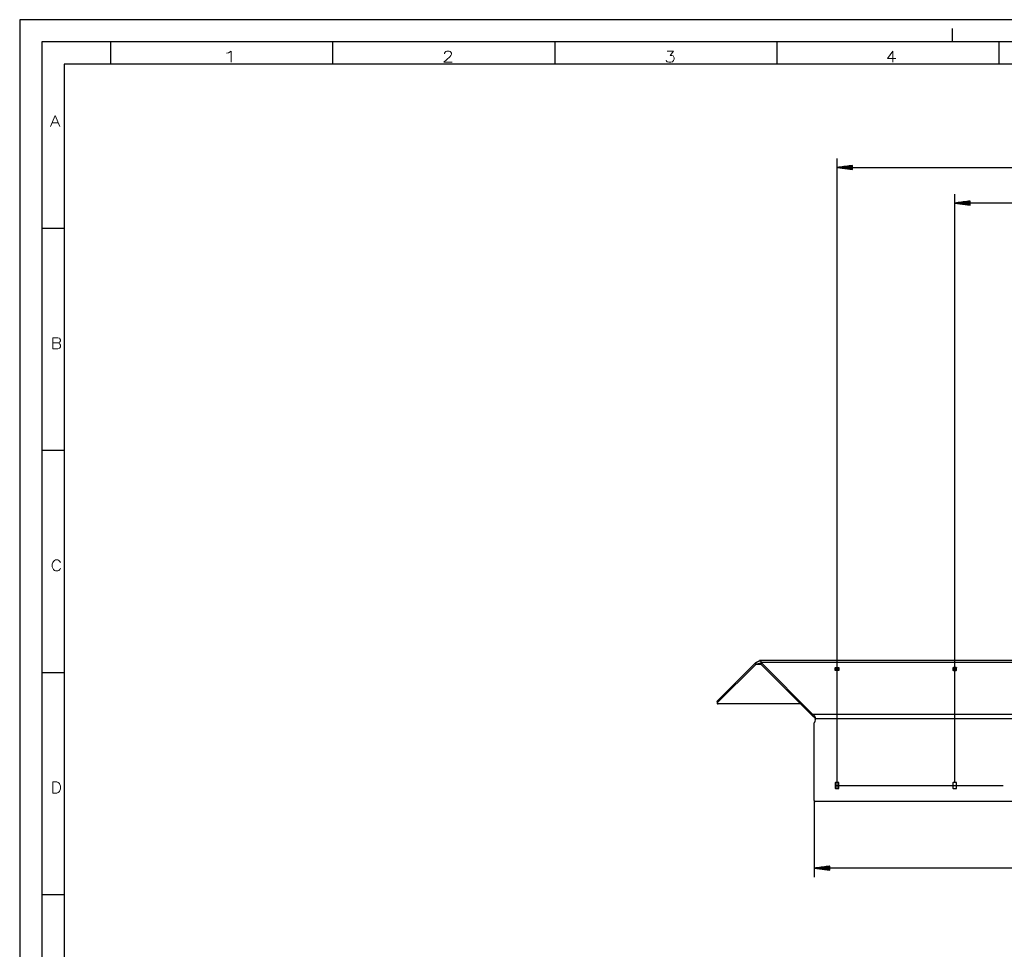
# Model space of a CAD drawing. Header units: millimetres. Extents: x -4 to 841, y -4 to 594.
# Tile 13 of 19: x 0 to 222, y 385 to 594. Entities that reach past the tile are written whole.
import ezdxf

# ---------------------------------------------------------------- set-up
doc = ezdxf.new("R2010")
doc.units = ezdxf.units.MM
doc.layers.add('1', color=7, linetype='Continuous')
doc.styles.add('SEACAD_simplex_shx', font='simplex.shx', dxfattribs={"width": 0.587})

msp = doc.modelspace()

# ---------------------------------------------------------------- linework, layer by layer
at = {"layer": '1', "color": 7, "linetype": 'Continuous'}
for p, q in [((841, 594), (0, 594)), ((0, 594), (0, 0)), ((210, 589), (210, 592)), ((836, 589), (5, 589)), ((5, 589), (5, 5)), ((20.5, 584), (20.5, 589)), ((70.5, 584), (70.5, 589)), ((120.5, 584), (120.5, 589)), ((170.5, 584), (170.5, 589)), ((220.5, 584), (220.5, 589)), ((831, 584), (10, 584)), ((10, 584), (10, 10)), ((183.98, 420.93), (183.98, 562.73)), ((187.48, 561.19), (183.98, 560.73)), ((187.48, 560.78), (184.37, 560.78)), ((187.48, 560.83), (184.76, 560.83)), ((187.48, 560.88), (185.14, 560.88)), ((187.48, 560.93), (185.53, 560.93)), ((187.48, 560.98), (185.91, 560.98)), ((187.48, 561.03), (186.3, 561.03)), ((187.48, 561.08), (186.69, 561.08)), ((187.48, 561.13), (187.07, 561.13)), ((187.48, 561.18), (187.46, 561.18)), ((187.48, 561.18), (187.46, 561.18)), ((187.48, 560.27), (187.48, 561.19)), ((183.98, 560.73), (447.78, 560.73)), ((183.98, 560.73), (187.48, 560.27)), ((187.48, 560.73), (183.98, 560.73)), ((187.48, 560.73), (183.98, 560.73)), ((187.48, 560.68), (184.37, 560.68)), ((187.48, 560.63), (184.76, 560.63)), ((187.48, 560.57), (185.14, 560.57)), ((187.48, 560.52), (185.53, 560.52)), ((187.48, 560.47), (185.91, 560.47)), ((187.48, 560.42), (186.3, 560.42)), ((187.48, 560.37), (186.69, 560.37)), ((187.48, 560.32), (187.07, 560.32)), ((187.48, 560.27), (187.46, 560.27)), ((187.48, 560.27), (187.46, 560.27)), ((210.48, 422.33), (210.48, 554.73)), ((213.98, 553.19), (210.48, 552.73)), ((447.78, 552.73), (210.48, 552.73)), ((210.48, 552.73), (213.98, 552.27)), ((213.98, 552.73), (210.48, 552.73)), ((213.98, 552.73), (210.48, 552.73)), ((213.98, 552.78), (210.87, 552.78)), ((213.98, 552.68), (210.87, 552.68)), ((213.98, 552.83), (211.26, 552.83)), ((213.98, 552.63), (211.26, 552.63)), ((213.98, 552.88), (211.64, 552.88)), ((213.98, 552.57), (211.64, 552.57)), ((213.98, 552.93), (212.03, 552.93)), ((213.98, 552.52), (212.03, 552.52)), ((213.98, 552.98), (212.41, 552.98)), ((213.98, 552.47), (212.41, 552.47)), ((213.98, 553.03), (212.8, 553.03)), ((213.98, 552.42), (212.8, 552.42)), ((213.98, 553.08), (213.19, 553.08)), ((213.98, 552.37), (213.19, 552.37)), ((213.98, 553.13), (213.57, 553.13)), ((213.98, 552.32), (213.57, 552.32)), ((213.98, 553.18), (213.96, 553.18)), ((213.98, 553.18), (213.96, 553.18)), ((213.98, 552.27), (213.96, 552.27)), ((213.98, 552.27), (213.96, 552.27)), ((213.98, 552.27), (213.98, 553.19)), ((10, 547), (5, 547)), ((10, 497), (5, 497)), ((157.02, 440.63), (165.7, 449.31)), ((157.02, 440.21), (165.69, 448.87)), ((166.87, 448.89), (165.72, 448.89)), ((447.78, 449.73), (166.6, 449.73)), ((166.87, 448.89), (166.87, 449.32)), ((447.78, 449.32), (166.87, 449.32)), ((166.87, 449.31), (178.55, 437.64)), ((166.87, 448.89), (166.87, 449.31)), ((166.87, 448.89), (178.55, 437.21)), ((183.58, 447.55), (183.58, 448.12)), ((183.68, 448.19), (184.28, 448.19)), ((183.68, 448.19), (183.68, 447.76)), ((183.68, 447.76), (184.28, 447.76)), ((184.28, 447.76), (184.28, 448.19)), ((184.38, 448.12), (184.38, 447.55)), ((210.08, 448.12), (210.08, 447.55)), ((210.78, 448.19), (210.18, 448.19)), ((210.18, 448.19), (210.18, 447.76)), ((210.78, 447.76), (210.18, 447.76)), ((210.78, 447.76), (210.78, 448.19)), ((210.88, 447.55), (210.88, 448.12)), ((10, 447), (5, 447)), ((184.28, 447.48), (183.68, 447.48)), ((210.18, 447.48), (210.78, 447.48)), ((156.99, 440.55), (156.99, 440.12)), ((157.02, 440.63), (157.02, 440.21)), ((175.77, 439.98), (157.19, 439.98)), ((178.55, 437.21), (178.55, 437.64)), ((447.78, 437.64), (178.55, 437.64)), ((179.1, 436.65), (179.1, 436.64)), ((447.78, 436.65), (179.1, 436.65)), ((179.1, 436.64), (179.1, 436.63)), ((178.85, 418.23), (178.85, 435.72)), ((183.58, 422.23), (183.58, 421.03)), ((183.58, 421.63), (221.38, 421.63)), ((184.28, 422.33), (183.68, 422.33)), ((184.38, 421.03), (184.38, 422.23)), ((210.08, 422.23), (210.08, 421.03)), ((210.78, 422.33), (210.18, 422.33)), ((210.88, 421.03), (210.88, 422.23)), ((183.68, 420.93), (184.28, 420.93)), ((210.18, 420.93), (210.78, 420.93)), ((178.85, 418.23), (178.85, 401.03)), ((447.78, 418.03), (179.05, 418.03)), ((182.35, 403.49), (178.85, 403.03)), ((182.35, 403.38), (181.55, 403.38)), ((182.35, 403.43), (181.94, 403.43)), ((182.35, 403.48), (182.32, 403.48)), ((182.35, 403.48), (182.32, 403.48)), ((182.35, 402.57), (182.35, 403.49)), ((447.78, 403.03), (178.85, 403.03)), ((178.85, 403.03), (182.35, 402.57)), ((182.35, 403.03), (178.85, 403.03)), ((182.35, 403.03), (178.85, 403.03)), ((182.35, 403.08), (179.24, 403.08)), ((182.35, 402.98), (179.24, 402.98)), ((182.35, 403.13), (179.62, 403.13)), ((182.35, 402.93), (179.62, 402.93)), ((182.35, 403.18), (180.01, 403.18)), ((182.35, 402.87), (180.01, 402.87)), ((182.35, 403.23), (180.39, 403.23)), ((182.35, 402.82), (180.39, 402.82)), ((182.35, 403.28), (180.78, 403.28)), ((182.35, 402.77), (180.78, 402.77)), ((182.35, 403.33), (181.16, 403.33)), ((182.35, 402.72), (181.16, 402.72)), ((182.35, 402.67), (181.55, 402.67)), ((182.35, 402.62), (181.94, 402.62)), ((182.35, 402.57), (182.32, 402.57)), ((182.35, 402.57), (182.32, 402.57)), ((10, 397), (5, 397))]:
    msp.add_line(p, q, dxfattribs=at)
for centre, radius, start, end in [((177.96, 436.45), 1.15, 320.4472, 8.7246), ((183.68, 422.23), 0.1, 90, 180), ((184.28, 422.23), 0.1, 0, 90), ((210.18, 422.23), 0.1, 90, 180), ((210.78, 422.23), 0.1, 0, 90), ((183.68, 421.03), 0.1, 180, 270), ((184.28, 421.03), 0.1, 270, 0), ((210.18, 421.03), 0.1, 180, 270), ((210.78, 421.03), 0.1, 270, 0), ((179.05, 418.23), 0.2, 180, 270)]:
    msp.add_arc(centre, radius, start, end, dxfattribs=at)
for points, knots in [([(165.69, 448.87), (165.69, 449.09), (165.7, 449.31)], [0, 0, 0.500488, 1, 1]), ([(165.72, 448.89), (165.71, 448.89), (165.7, 448.88), (165.7, 448.88), (165.69, 448.87)], [0, 0, 0.262066, 0.515177, 0.760701, 1, 1]), ([(165.7, 449.31), (165.7, 449.31), (165.71, 449.32)], [0, 0, 0.489745, 1, 1]), ([(165.71, 449.32), (165.72, 449.32), (165.73, 449.32)], [0, 0, 0.492975, 1, 1]), ([(165.74, 448.9), (165.73, 448.9), (165.72, 448.89)], [0, 0, 0.505885, 1, 1]), ([(165.73, 449.32), (165.75, 449.33), (165.77, 449.35), (165.79, 449.36), (165.81, 449.37), (165.84, 449.38), (165.86, 449.39), (165.88, 449.4), (165.9, 449.41), (165.92, 449.42), (165.94, 449.43), (165.96, 449.44), (165.99, 449.45), (166.01, 449.47), (166.03, 449.48), (166.05, 449.49), (166.07, 449.5), (166.09, 449.51), (166.13, 449.53), (166.15, 449.54), (166.19, 449.57), (166.24, 449.6), (166.29, 449.62), (166.33, 449.64), (166.38, 449.67), (166.42, 449.68), (166.46, 449.7), (166.5, 449.71), (166.5, 449.71), (166.51, 449.71), (166.51, 449.72), (166.52, 449.72), (166.52, 449.72), (166.53, 449.72), (166.53, 449.72), (166.54, 449.72), (166.54, 449.72), (166.55, 449.72), (166.55, 449.72), (166.56, 449.72), (166.56, 449.73), (166.57, 449.73), (166.57, 449.73), (166.58, 449.73), (166.58, 449.73), (166.59, 449.73), (166.59, 449.73), (166.6, 449.73), (166.6, 449.73), (166.61, 449.73), (166.61, 449.73), (166.61, 449.73), (166.62, 449.73), (166.62, 449.73), (166.63, 449.73), (166.63, 449.73), (166.64, 449.72), (166.64, 449.72), (166.64, 449.72), (166.65, 449.72), (166.65, 449.72), (166.66, 449.72), (166.66, 449.72), (166.67, 449.72), (166.67, 449.72), (166.67, 449.71), (166.68, 449.71), (166.68, 449.71), (166.68, 449.71), (166.69, 449.71), (166.69, 449.71), (166.7, 449.7), (166.7, 449.7), (166.7, 449.7), (166.71, 449.7), (166.71, 449.7), (166.71, 449.69), (166.72, 449.69), (166.72, 449.69), (166.73, 449.69), (166.73, 449.68), (166.73, 449.68), (166.74, 449.68), (166.74, 449.67), (166.74, 449.67), (166.75, 449.67), (166.75, 449.66), (166.75, 449.66), (166.75, 449.66), (166.76, 449.65), (166.76, 449.65), (166.76, 449.65), (166.77, 449.64), (166.77, 449.64), (166.77, 449.63), (166.78, 449.63), (166.78, 449.63), (166.78, 449.62), (166.78, 449.62), (166.79, 449.61), (166.79, 449.61), (166.79, 449.6), (166.79, 449.6), (166.8, 449.59), (166.8, 449.59), (166.8, 449.58), (166.8, 449.58), (166.81, 449.57), (166.81, 449.57), (166.81, 449.56), (166.81, 449.55), (166.82, 449.55), (166.82, 449.54), (166.82, 449.54), (166.82, 449.53), (166.83, 449.53), (166.83, 449.52), (166.83, 449.51), (166.83, 449.51), (166.83, 449.5), (166.84, 449.49), (166.84, 449.49), (166.84, 449.48), (166.84, 449.47), (166.84, 449.47), (166.84, 449.46), (166.85, 449.45), (166.85, 449.44), (166.85, 449.44), (166.85, 449.43), (166.85, 449.42), (166.85, 449.41), (166.86, 449.41), (166.86, 449.4), (166.86, 449.39), (166.86, 449.38), (166.86, 449.38), (166.86, 449.37), (166.86, 449.36), (166.86, 449.35), (166.87, 449.34), (166.87, 449.33), (166.87, 449.33), (166.87, 449.32)], [0, 0, 0.016398, 0.032721, 0.049051, 0.06527, 0.081499, 0.097612, 0.113725, 0.12971, 0.145684, 0.161506, 0.177324, 0.192978, 0.208597, 0.224039, 0.239441, 0.25466, 0.269824, 0.29967, 0.314351, 0.351897, 0.387893, 0.422961, 0.456285, 0.488399, 0.518624, 0.54744, 0.574291, 0.577876, 0.581435, 0.58496, 0.588451, 0.591916, 0.595342, 0.598743, 0.602112, 0.605451, 0.608759, 0.612043, 0.615299, 0.618519, 0.621713, 0.624883, 0.628026, 0.631146, 0.634235, 0.637301, 0.640345, 0.643361, 0.646357, 0.64934, 0.652292, 0.655232, 0.658145, 0.661046, 0.663937, 0.666805, 0.669665, 0.672508, 0.675337, 0.678163, 0.680976, 0.683784, 0.686588, 0.689382, 0.692174, 0.69497, 0.697756, 0.700556, 0.703353, 0.706155, 0.70897, 0.711779, 0.714606, 0.717442, 0.720285, 0.723156, 0.72602, 0.728916, 0.731828, 0.73477, 0.737708, 0.740685, 0.743697, 0.746708, 0.749761, 0.75284, 0.75596, 0.759081, 0.762252, 0.765468, 0.768714, 0.771986, 0.775286, 0.778641, 0.782003, 0.785444, 0.788894, 0.792398, 0.795963, 0.799537, 0.80317, 0.806841, 0.810572, 0.814342, 0.818147, 0.821995, 0.825904, 0.829855, 0.833845, 0.837903, 0.842002, 0.846142, 0.850349, 0.854601, 0.858895, 0.863235, 0.867642, 0.872069, 0.876569, 0.881137, 0.885727, 0.890388, 0.895097, 0.89985, 0.904651, 0.909528, 0.914423, 0.919394, 0.924413, 0.92948, 0.934597, 0.939761, 0.945001, 0.950266, 0.955578, 0.960968, 0.966381, 0.971871, 0.977411, 0.982976, 0.988617, 0.994282, 1, 1]), ([(165.73, 449.32), (165.73, 449.22), (165.73, 449.11), (165.73, 449.01), (165.74, 448.9)], [0, 0, 0.249289, 0.499082, 0.749189, 1, 1]), ([(165.74, 448.9), (165.84, 448.93), (165.94, 448.96), (166.04, 448.99), (166.15, 449.02), (166.24, 449.05), (166.33, 449.08), (166.42, 449.1), (166.5, 449.12), (166.57, 449.13), (166.64, 449.13), (166.69, 449.11), (166.75, 449.09), (166.79, 449.06), (166.82, 449.02), (166.85, 448.96), (166.87, 448.89)], [0, 0, 0.081099, 0.160188, 0.247389, 0.330879, 0.410015, 0.4842, 0.552861, 0.615597, 0.672229, 0.723063, 0.769051, 0.811885, 0.854032, 0.898109, 0.946355, 1, 1]), ([(183.58, 448.12), (183.61, 448.17), (183.68, 448.19)], [0, 0, 0.440221, 1, 1]), ([(183.68, 447.76), (183.61, 447.74), (183.58, 447.69)], [0, 0, 0.559779, 1, 1]), ([(184.28, 448.19), (184.36, 448.17), (184.38, 448.12)], [0, 0, 0.559846, 1, 1]), ([(184.38, 447.69), (184.36, 447.74), (184.28, 447.76)], [0, 0, 0.440154, 1, 1]), ([(210.08, 448.12), (210.11, 448.17), (210.18, 448.19)], [0, 0, 0.440154, 1, 1]), ([(210.18, 447.76), (210.11, 447.74), (210.08, 447.69)], [0, 0, 0.559846, 1, 1]), ([(210.78, 448.19), (210.86, 448.17), (210.88, 448.12)], [0, 0, 0.559846, 1, 1]), ([(210.88, 447.69), (210.86, 447.74), (210.78, 447.76)], [0, 0, 0.440154, 1, 1]), ([(183.68, 447.48), (183.61, 447.5), (183.58, 447.55)], [0, 0, 0.559779, 1, 1]), ([(184.38, 447.55), (184.36, 447.5), (184.28, 447.48)], [0, 0, 0.440154, 1, 1]), ([(210.18, 447.48), (210.11, 447.5), (210.08, 447.55)], [0, 0, 0.559846, 1, 1]), ([(210.88, 447.55), (210.86, 447.5), (210.78, 447.48)], [0, 0, 0.440154, 1, 1]), ([(156.99, 440.55), (157, 440.59), (157.02, 440.63)], [0, 0, 0.480214, 1, 1]), ([(157.02, 440.21), (157.01, 440.06), (157.19, 439.98)], [0, 0, 0.43245, 1, 1]), ([(178.55, 437.64), (178.56, 437.63), (178.58, 437.61), (178.6, 437.6), (178.62, 437.59), (178.63, 437.58), (178.65, 437.57), (178.67, 437.55), (178.68, 437.54), (178.7, 437.53), (178.71, 437.51), (178.73, 437.5), (178.75, 437.48), (178.77, 437.46), (178.79, 437.43), (178.81, 437.4), (178.83, 437.38), (178.85, 437.35), (178.87, 437.32), (178.89, 437.29), (178.91, 437.26), (178.91, 437.25), (178.92, 437.24), (178.92, 437.23), (178.93, 437.22), (178.93, 437.21), (178.94, 437.2), (178.94, 437.19), (178.95, 437.19), (178.95, 437.18), (178.96, 437.17), (178.96, 437.16), (178.96, 437.15), (178.97, 437.14), (178.97, 437.13), (178.98, 437.12), (178.98, 437.11), (178.98, 437.1), (178.99, 437.09), (178.99, 437.08), (179, 437.07), (179, 437.06), (179, 437.05), (179.01, 437.04), (179.01, 437.03), (179.01, 437.02), (179.02, 437.01), (179.02, 436.99), (179.02, 436.98), (179.03, 436.97), (179.03, 436.96), (179.03, 436.95), (179.04, 436.94), (179.04, 436.93), (179.04, 436.92), (179.05, 436.91), (179.05, 436.9), (179.05, 436.89), (179.05, 436.88), (179.06, 436.86), (179.06, 436.85), (179.06, 436.84), (179.06, 436.83), (179.07, 436.82), (179.07, 436.81), (179.07, 436.8), (179.07, 436.78), (179.08, 436.77), (179.08, 436.76), (179.08, 436.75), (179.08, 436.74), (179.08, 436.73), (179.09, 436.72), (179.09, 436.7), (179.09, 436.69), (179.09, 436.68), (179.09, 436.67), (179.09, 436.66), (179.1, 436.65)], [0, 0, 0.017665, 0.035319, 0.053099, 0.070821, 0.088749, 0.106639, 0.124705, 0.142774, 0.161024, 0.179299, 0.197822, 0.216329, 0.244546, 0.27289, 0.301787, 0.330841, 0.360534, 0.39038, 0.420919, 0.451671, 0.460265, 0.468874, 0.47755, 0.486241, 0.494971, 0.503708, 0.512525, 0.52135, 0.530223, 0.539099, 0.548056, 0.557031, 0.566017, 0.57504, 0.584121, 0.59324, 0.602379, 0.61153, 0.620762, 0.629974, 0.639241, 0.648555, 0.657885, 0.667231, 0.676626, 0.686038, 0.695507, 0.704992, 0.714496, 0.724046, 0.733621, 0.743214, 0.752832, 0.762465, 0.772152, 0.781826, 0.791559, 0.801309, 0.811085, 0.82088, 0.8307, 0.840509, 0.850372, 0.860228, 0.870142, 0.880042, 0.88997, 0.899919, 0.909862, 0.919831, 0.929823, 0.939809, 0.949819, 0.959855, 0.969887, 0.979908, 0.989957, 1, 1]), ([(178.55, 437.21), (178.65, 437.17), (178.75, 437.12), (178.83, 437.06), (178.91, 437), (178.97, 436.92), (179.03, 436.83), (179.07, 436.74), (179.1, 436.65)], [0, 0, 0.134468, 0.264568, 0.391031, 0.514807, 0.637022, 0.758426, 0.879548, 1, 1])]:
    msp.add_open_spline(points, degree=1, knots=knots, dxfattribs=at)

# ---------------------------------------------------------------- texts
at = {"layer": '1', "char_height": 2.5, "attachment_point": 7, "style": 'SEACAD_simplex_shx'}
for s, insert, width in [('{\\fsimplex|b0||i0||c0|p34;\\C7;\\H2.5;\\W1.879;1}', (45.38, 584.43), 5.3935), ('{\\fsimplex|b0||i0||c0|p34;\\C7;\\H2.5;\\W1.216;2}', (95.11, 584.43), 4.7454), ('{\\fsimplex|b0||i0||c0|p34;\\C7;\\H2.5;\\W1.216;3}', (145.11, 584.43), 4.7454), ('{\\fsimplex|b0||i0||c0|p34;\\C7;\\H2.5;\\W1.148;4}', (194.97, 584.42), 4.6934), ('{\\fsimplex|b0||i0||c0|p34;\\C7;\\H2.5;\\W1.216;A}', (6.83, 569.93), 5.0232), ('{\\fsimplex|b0||i0||c0|p34;\\C7;\\H2.5;\\W1.148;B}', (6.97, 519.92), 5.3066), ('{\\fsimplex|b0||i0||c0|p34;\\C7;\\H2.5;\\W1.148;C}', (6.97, 469.92), 5.3066), ('{\\fsimplex|b0||i0||c0|p34;\\C7;\\H2.5;\\W1.148;D}', (6.97, 419.92), 4.7878)]:
    msp.add_mtext(s, dxfattribs=dict(at, insert=insert, width=width))

doc.saveas('drawing.dxf')
